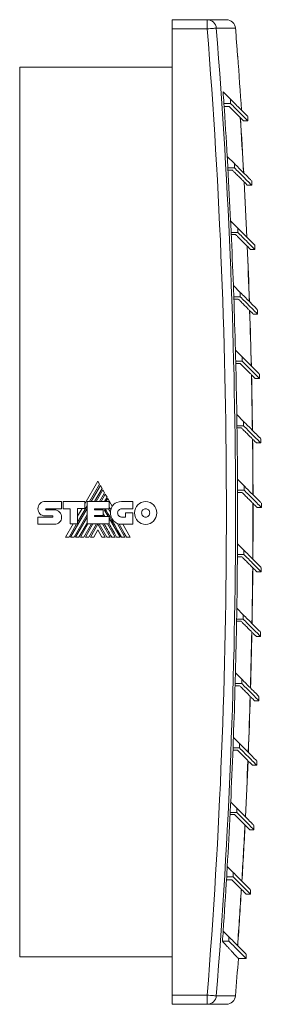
# Model space of a CAD drawing. Header units: millimetres. Extents: x -167 to 501, y -79 to 425.
# Tile 7 of 7: x 422 to 501, y 103 to 425. Entities that reach past the tile are written whole.
import ezdxf

# ---------------------------------------------------------------- set-up
doc = ezdxf.new("R2010")
doc.units = ezdxf.units.MM
doc.linetypes.add('PHANTOM', pattern=[12.7, 6.35, -1.27, 1.27, -1.27, 1.27, -1.27])
doc.layers.add('___VS___', color=7, linetype='Continuous', lineweight=15)

msp = doc.modelspace()

# ---------------------------------------------------------------- linework, layer by layer
at = {"color": 7, "linetype": 'Continuous', "lineweight": 15}
for p, q in [((471.86, 425.29), (483.31, 425.29)), ((471.86, 422.29), (471.86, 425.29)), ((483.31, 422.29), (483.31, 425.29)), ((483.31, 425.29), (489.59, 425.29)), ((483.31, 422.29), (471.86, 422.29)), ((471.86, 422.29), (471.86, 106.29)), ((492.79, 419.59), (492.79, 419.6)), ((421.86, 118.79), (421.86, 409.79)), ((421.86, 409.79), (471.86, 409.79)), ((488.52, 401.72), (490.93, 399.32)), ((490.93, 399.32), (490.93, 397.9)), ((490.93, 397.9), (488.78, 397.9)), ((490.52, 396.89), (488.85, 396.89)), ((496.59, 392.24), (496.59, 393.66)), ((495.08, 392.24), (496.59, 392.24)), ((489.87, 380.6), (492.23, 378.24)), ((492.23, 376.83), (490.08, 376.83)), ((492.23, 378.24), (492.23, 376.83)), ((490.12, 376.09), (491.55, 376.09)), ((496.46, 371.17), (497.89, 371.17)), ((497.89, 371.17), (497.89, 372.58)), ((490.99, 359.48), (493.31, 357.16)), ((493.31, 355.75), (491.16, 355.75)), ((491.2, 355.02), (492.63, 355.02)), ((493.31, 357.16), (493.31, 355.75)), ((498.97, 350.09), (498.97, 351.5)), ((497.54, 350.09), (498.97, 350.09)), ((491.88, 338.37), (494.16, 336.09)), ((494.16, 336.09), (494.16, 334.67)), ((494.16, 334.67), (492.02, 334.67)), ((492.04, 333.94), (493.48, 333.94)), ((498.39, 329.01), (499.82, 329.01)), ((499.82, 329.01), (499.82, 330.43)), ((492.56, 317.25), (494.79, 315.01)), ((494.79, 313.6), (492.65, 313.6)), ((492.67, 312.86), (494.11, 312.86)), ((494.79, 315.01), (494.79, 313.6)), ((500.45, 307.94), (500.45, 309.35)), ((499.02, 307.94), (500.45, 307.94)), ((493.01, 296.13), (495.2, 293.93)), ((495.2, 293.93), (495.2, 292.52)), ((495.2, 292.52), (493.06, 292.52)), ((493.07, 291.79), (494.52, 291.79)), ((499.43, 286.86), (500.86, 286.86)), ((500.86, 286.86), (500.86, 288.27)), ((447.48, 274.37), (443.21, 267)), ((448.05, 273.4), (447.48, 274.37)), ((493.23, 275.02), (495.39, 272.86)), ((444.78, 267.73), (448.05, 273.4)), ((448.3, 272.96), (445.28, 267.73)), ((446.39, 267.73), (448.85, 272)), ((449.1, 271.57), (446.89, 267.73)), ((448.01, 267.73), (449.66, 270.6)), ((448.85, 272), (448.3, 272.96)), ((449.66, 270.6), (449.1, 271.57)), ((495.39, 271.44), (493.25, 271.44)), ((493.25, 270.71), (494.71, 270.71)), ((495.39, 272.86), (495.39, 271.44)), ((430.21, 267.76), (435.57, 267.76)), ((435.57, 267.76), (435.57, 265.37)), ((436.1, 265.37), (436.1, 267.75)), ((436.1, 267.75), (443.21, 267.75)), ((443.21, 267.75), (443.21, 265.39)), ((443.93, 260.37), (443.93, 267.73)), ((443.93, 267.73), (451.2, 267.73)), ((449.91, 270.17), (448.51, 267.73)), ((449.64, 267.73), (450.48, 269.18)), ((450.48, 269.18), (449.91, 270.17)), ((450.72, 268.76), (450.13, 267.73)), ((452.21, 266.18), (450.72, 268.76)), ((451.2, 267.73), (451.2, 265.35)), ((455.26, 267.71), (458.99, 267.71)), ((458.99, 267.71), (458.99, 265.32)), ((430.52, 265.37), (435.57, 265.37)), ((430.53, 265), (433.25, 265)), ((438.41, 265.37), (436.1, 265.37)), ((438.41, 260.37), (438.41, 265.37)), ((438.57, 256.11), (443.93, 265.4)), ((440.84, 260.92), (443.93, 266.28)), ((443.21, 265.39), (440.84, 265.39)), ((440.84, 260.37), (440.84, 265.39)), ((442.29, 265.39), (440.84, 262.89)), ((446.35, 265.35), (451.2, 265.35)), ((446.35, 265.35), (446.35, 264.96)), ((446.35, 264.96), (449.24, 264.96)), ((446.91, 264.96), (447.13, 265.35)), ((448.04, 264.96), (448.26, 265.35)), ((448.53, 264.96), (448.75, 265.35)), ((449.24, 264.96), (449.24, 263.16)), ((449.64, 264.93), (449.89, 265.35)), ((449.64, 264.93), (450.87, 262.8)), ((451, 265.35), (451.64, 264.26)), ((458.99, 265.32), (455.26, 265.32)), ((456.54, 262.64), (456.54, 264.06)), ((456.54, 264.06), (458.91, 264.06)), ((458.91, 264.06), (458.91, 260.26)), ((499.62, 265.78), (501.05, 265.78)), ((501.05, 265.78), (501.05, 267.2)), ((427.86, 262.63), (432.57, 262.63)), ((432.57, 263.03), (430.22, 263.03)), ((439.68, 256.11), (443.93, 263.48)), ((440.19, 256.11), (443.93, 262.6)), ((446.35, 263.16), (449.24, 263.16)), ((446.35, 263.16), (446.35, 262.8)), ((446.35, 262.8), (451.16, 262.8)), ((446.78, 262.8), (446.99, 263.16)), ((447.28, 262.8), (447.49, 263.16)), ((449.04, 263.16), (449.25, 262.8)), ((451.16, 260.37), (451.16, 262.8)), ((451.16, 262.3), (454.74, 256.11)), ((455.26, 262.64), (456.54, 262.64)), ((433.25, 260.27), (427.86, 260.27)), ((439.39, 260.37), (436.92, 256.11)), ((438.07, 256.11), (440.52, 260.37)), ((438.41, 260.37), (440.84, 260.37)), ((441.29, 256.11), (443.93, 260.68)), ((441.8, 256.11), (444.25, 260.37)), ((442.91, 256.11), (445.37, 260.37)), ((443.42, 256.11), (445.88, 260.37)), ((443.93, 260.37), (451.16, 260.37)), ((444.53, 256.11), (447, 260.37)), ((445.03, 256.11), (447.47, 260.34)), ((447.47, 258.41), (446.13, 256.11)), ((449.9, 256.11), (447.47, 260.34)), ((447.47, 258.41), (448.79, 256.11)), ((450.41, 256.11), (447.94, 260.37)), ((449.04, 260.37), (451.51, 256.11)), ((450.65, 260.37), (453.12, 256.11)), ((453.76, 260.59), (456.35, 256.11)), ((458.91, 260.26), (455.28, 260.26)), ((458.03, 256.11), (455.63, 260.26)), ((493.23, 253.9), (495.35, 251.78)), ((495.35, 251.78), (495.35, 250.37)), ((495.35, 250.37), (493.21, 250.37)), ((493.21, 249.63), (494.67, 249.63)), ((501.01, 244.7), (501.01, 246.12)), ((499.58, 244.7), (501.01, 244.7)), ((493.01, 232.79), (495.09, 230.7)), ((495.09, 229.29), (492.95, 229.29)), ((495.09, 230.7), (495.09, 229.29)), ((492.94, 228.55), (494.41, 228.55)), ((499.33, 223.63), (500.76, 223.63)), ((500.76, 223.63), (500.76, 225.04)), ((492.57, 211.67), (494.61, 209.63)), ((494.61, 209.63), (494.61, 208.21)), ((492.45, 207.48), (493.93, 207.48)), ((494.61, 208.21), (492.47, 208.21)), ((500.27, 202.55), (500.27, 203.97)), ((498.84, 202.55), (500.27, 202.55)), ((491.9, 190.56), (493.91, 188.55)), ((493.91, 187.13), (491.77, 187.13)), ((493.91, 188.55), (493.91, 187.13)), ((491.74, 186.4), (493.23, 186.4)), ((498.14, 181.47), (499.57, 181.47)), ((499.57, 181.47), (499.57, 182.89)), ((491, 169.45), (492.98, 167.47)), ((492.98, 167.47), (492.98, 166.06)), ((490.8, 165.32), (492.3, 165.32)), ((492.98, 166.06), (490.84, 166.06)), ((498.64, 160.4), (498.64, 161.81)), ((497.21, 160.4), (498.64, 160.4)), ((489.89, 148.34), (491.83, 146.39)), ((491.83, 144.98), (489.69, 144.98)), ((491.83, 146.39), (491.83, 144.98)), ((489.63, 143.97), (491.43, 143.97)), ((496.07, 139.32), (497.49, 139.32)), ((497.49, 139.32), (497.49, 140.73)), ((488.54, 127.23), (490.45, 125.32)), ((490.45, 123.9), (488.31, 123.9)), ((490.45, 125.32), (490.45, 123.9)), ((496.11, 118.24), (496.11, 119.66)), ((421.86, 118.79), (471.86, 118.79)), ((493.5, 118.24), (496.11, 118.24)), ((471.86, 106.29), (483.31, 106.29)), ((471.86, 103.29), (471.86, 106.29)), ((483.31, 103.29), (483.31, 106.29)), ((483.31, 103.29), (471.86, 103.29)), ((489.59, 103.29), (483.31, 103.29))]:
    msp.add_line(p, q, dxfattribs=at)
at = {"color": 8, "linetype": 'Continuous', "lineweight": 15}
for p, q in [((492.59, 422.53), (486.3, 422.53)), ((492.79, 419.61), (492.81, 419.61)), ((492.79, 419.61), (492.79, 419.59)), ((493.27, 413.29), (493.27, 413.27)), ((486.3, 106.05), (492.59, 106.05))]:
    msp.add_line(p, q, dxfattribs=at)
at = {"color": 7, "linetype": 'Continuous', "lineweight": 15, "flags": 128}
for points in [[(486.3, 422.53), (486.2, 422.52), (486, 422.51), (485.72, 422.48), (485.34, 422.45), (484.9, 422.42), (484.4, 422.38), (483.87, 422.34), (483.31, 422.29)], [(456.9, 256.11), (456.15, 257.41), (455.44, 258.62), (454.93, 259.51), (454.44, 260.35)], [(486.3, 106.05), (486.2, 106.06), (486, 106.08), (485.72, 106.1), (485.34, 106.13), (484.9, 106.16), (484.4, 106.2), (483.87, 106.25), (483.31, 106.29)]]:
    msp.add_lwpolyline(points, dxfattribs=at)
at = {"color": 8, "linetype": 'Continuous', "lineweight": 15, "flags": 128}
msp.add_lwpolyline([(493.3, 413.27), (493.3, 413.27), (493.29, 413.27), (493.28, 413.27), (493.27, 413.27)], dxfattribs=at)
at = {"color": 7, "linetype": 'Continuous', "lineweight": 15}
for centre, radius, start, end in [((483.31, 422.3), 2.99, 4.4385, 89.9189), ((489.59, 422.29), 3, 4.5379, 90), ((-1501.14, 264.29), 1990.74, 355.44779, 4.55221), ((-1501.14, 264.29), 1993.73, 355.44779, 4.55221), ((-1501.14, 264.29), 2000, 4.45417, 4.53791), ((492.52, 419.59), 0.3, 338.7344, 4.4542), ((-1501.14, 264.29), 1999.97, 4.29516, 4.43125), ((493, 413.25), 0.3, 4.2719, 28.0355), ((-1501.14, 264.29), 2000, 3.76762, 4.27194), ((-1501.14, 264.29), 1994.4, 3.84134, 3.95136), ((-1501.14, 264.29), 1994.4, 3.34337, 3.84134), ((-1501.14, 264.29), 1999.44, 3.18156, 3.69915), ((-1501.14, 264.29), 1999.48, 3.18007, 3.69764), ((-1501.14, 264.29), 1994.4, 3.23468, 3.34337), ((-1501.14, 264.29), 1994.4, 2.73578, 3.23468), ((-1501.14, 264.29), 1999.44, 2.57738, 3.09568), ((-1501.14, 264.29), 1999.48, 2.57592, 3.09419), ((-1501.14, 264.29), 1994.4, 2.62838, 2.73578), ((-1501.14, 264.29), 1994.4, 2.12853, 2.62838), ((-1501.14, 264.29), 1999.44, 1.97345, 2.49249), ((-1501.14, 264.29), 1999.48, 1.97203, 2.49103), ((-1501.14, 264.29), 1994.4, 2.02237, 2.12853), ((-1501.14, 264.29), 1994.4, 1.52155, 2.02237), ((-1501.14, 264.29), 1999.44, 1.36972, 1.88953), ((-1501.14, 264.29), 1999.48, 1.36832, 1.8881), ((-1501.14, 264.29), 1994.4, 1.41659, 1.52155), ((-1501.14, 264.29), 1994.4, 0.91477, 1.41659), ((-1501.14, 264.29), 1999.44, 0.76611, 1.28672), ((-1501.14, 264.29), 1999.48, 0.76474, 1.28533), ((-1501.14, 264.29), 1994.4, 0.81097, 0.91477), ((-1501.14, 264.29), 1994.4, 0.30811, 0.81097), ((-1501.14, 264.29), 1999.44, 0.16256, 0.68401), ((-1501.14, 264.29), 1999.48, 0.16122, 0.68265), ((-1501.14, 264.29), 1994.4, 0.20544, 0.30811), ((-1501.14, 264.29), 1994.4, 359.70151, 0.20544), ((455.28, 263.92), 3.66, 174.6401, 270), ((455.7, 264.08), 4.06, 149.0381, 166.8386), ((-1501.14, 264.29), 1999.44, 359.559, 0.08134), ((-1501.14, 264.29), 1999.48, 359.55769, 0.08), ((-1501.14, 264.29), 1994.4, 359.59994, 359.70151), ((-1501.14, 264.29), 1994.4, 359.0949, 359.59994), ((-1501.14, 264.29), 1999.44, 358.95537, 359.47862), ((-1501.14, 264.29), 1999.48, 358.95408, 359.47731), ((-1501.14, 264.29), 1994.4, 358.99438, 359.0949), ((-1501.14, 264.29), 1994.4, 358.48821, 358.99438), ((-1501.14, 264.29), 1999.44, 358.3516, 358.87581), ((-1501.14, 264.29), 1999.48, 358.35034, 358.87453), ((-1501.14, 264.29), 1994.4, 358.38872, 358.48821), ((-1501.14, 264.29), 1994.4, 357.88137, 358.38872), ((-1501.14, 264.29), 1999.44, 357.74762, 358.27283), ((-1501.14, 264.29), 1999.48, 357.74639, 358.27158), ((-1501.14, 264.29), 1994.4, 357.78288, 357.88137), ((-1501.14, 264.29), 1994.4, 357.27431, 357.78288), ((-1501.14, 264.29), 1999.44, 357.14337, 357.66963), ((-1501.14, 264.29), 1999.48, 357.14217, 357.6684), ((-1501.14, 264.29), 1994.4, 357.17678, 357.27431), ((-1501.14, 264.29), 1994.4, 356.66696, 357.17678), ((-1501.14, 264.29), 1999.44, 356.53878, 357.06612), ((-1501.14, 264.29), 1999.48, 356.5376, 357.06492), ((-1501.14, 264.29), 1994.4, 356.57037, 356.66696), ((-1501.14, 264.29), 1994.4, 356.05926, 356.57037), ((-1501.14, 264.29), 1999.44, 355.93379, 356.46226), ((-1501.14, 264.29), 1999.48, 355.93263, 356.46108), ((-1501.14, 264.29), 1994.4, 355.96358, 356.05926), ((-1501.14, 264.29), 2000, 355.46209, 355.81246), ((483.31, 106.29), 2.99, 270.0809, 355.5617), ((489.59, 106.29), 3, 270, 355.4621)]:
    msp.add_arc(centre, radius, start, end, dxfattribs=at)
for points, knots in [([(492.84, 418.81), (492.84, 418.87), (492.83, 419.02), (492.81, 419.25), (492.8, 419.45), (492.79, 419.57), (492.79, 419.59), (492.79, 419.59)], [0, 0, 0, 0, 0.161409, 0.402861, 0.64366, 0.884182, 1, 1, 1, 1]), ([(493.27, 413.31), (493.26, 413.33), (493.26, 413.39), (493.25, 413.56), (493.23, 413.8), (493.21, 413.99), (493.21, 414.08)], [0, 0, 0, 0, 0.207827, 0.471306, 0.735668, 1, 1, 1, 1]), ([(493.27, 413.31), (493.27, 413.31), (493.27, 413.3), (493.27, 413.29), (493.27, 413.29), (493.27, 413.29), (493.27, 413.3), (493.27, 413.31)], [0, 0, 0, 0, 0.07308, 0.155357, 0.284594, 0.540412, 1, 1, 1, 1]), ([(496.47, 393.77), (496.49, 393.75), (496.56, 393.68), (495.66, 394.58), (493.9, 396.34), (491.92, 398.33), (490.93, 399.32)], [0, 0, 0, 0, 0.14294, 0.428604, 0.714201, 1, 1, 1, 1]), ([(490.52, 396.89), (491.32, 396.09), (492.92, 394.5), (494.36, 393.05), (495.13, 392.29), (495.09, 392.32), (495.08, 392.33)], [0, 0, 0, 0, 0.279729, 0.559723, 0.839878, 1, 1, 1, 1]), ([(490.93, 397.9), (491.9, 396.93), (493.84, 394.99), (495.6, 393.23), (496.53, 392.3), (496.49, 392.34), (496.48, 392.35)], [0, 0, 0, 0, 0.27967, 0.559662, 0.839852, 1, 1, 1, 1]), ([(497.77, 372.7), (497.8, 372.67), (497.86, 372.61), (496.96, 373.51), (495.2, 375.27), (493.22, 377.25), (492.23, 378.24)], [0, 0, 0, 0, 0.14294, 0.428604, 0.714201, 1, 1, 1, 1]), ([(492.23, 376.83), (493.2, 375.86), (495.14, 373.91), (496.9, 372.15), (497.83, 371.22), (497.79, 371.26), (497.78, 371.28)], [0, 0, 0, 0, 0.27967, 0.559662, 0.839852, 1, 1, 1, 1]), ([(491.55, 376.09), (491.75, 375.89), (492.38, 375.26), (493.29, 374.35), (494.24, 373.41), (495.01, 372.63), (495.63, 372.01), (496.08, 371.56), (496.36, 371.28), (496.49, 371.15), (496.46, 371.18), (496.46, 371.18)], [0, 0, 0, 0, 0.06441, 0.193232, 0.322053, 0.450875, 0.579697, 0.708518, 0.83734, 0.966162, 1, 1, 1, 1]), ([(492.63, 355.02), (492.83, 354.81), (493.46, 354.19), (494.37, 353.27), (495.31, 352.33), (496.09, 351.55), (496.71, 350.93), (497.16, 350.48), (497.44, 350.2), (497.56, 350.08), (497.54, 350.1), (497.54, 350.11)], [0, 0, 0, 0, 0.06441, 0.193232, 0.322053, 0.450875, 0.579697, 0.708518, 0.83734, 0.966162, 1, 1, 1, 1]), ([(498.85, 351.62), (498.87, 351.6), (498.94, 351.53), (498.04, 352.43), (496.28, 354.19), (494.3, 356.17), (493.31, 357.16)], [0, 0, 0, 0, 0.14294, 0.428604, 0.714201, 1, 1, 1, 1]), ([(493.31, 355.75), (494.28, 354.78), (496.22, 352.83), (497.98, 351.08), (498.91, 350.14), (498.87, 350.18), (498.86, 350.2)], [0, 0, 0, 0, 0.27967, 0.559662, 0.839852, 1, 1, 1, 1]), ([(499.71, 330.54), (499.73, 330.52), (499.8, 330.45), (498.9, 331.35), (497.14, 333.11), (495.15, 335.1), (494.16, 336.09)], [0, 0, 0, 0, 0.14294, 0.428604, 0.714201, 1, 1, 1, 1]), ([(493.48, 333.94), (493.69, 333.73), (494.31, 333.11), (495.23, 332.19), (496.17, 331.25), (496.95, 330.47), (497.56, 329.86), (498.02, 329.4), (498.3, 329.12), (498.42, 329), (498.4, 329.02), (498.39, 329.03)], [0, 0, 0, 0, 0.0644099, 0.1932316, 0.3220532, 0.4508749, 0.5796967, 0.7085184, 0.8373401, 0.9661617, 1, 1, 1, 1]), ([(494.16, 334.67), (495.13, 333.7), (497.08, 331.76), (498.84, 330), (499.77, 329.07), (499.73, 329.11), (499.71, 329.12)], [0, 0, 0, 0, 0.27967, 0.559662, 0.839852, 1, 1, 1, 1]), ([(494.11, 312.86), (494.32, 312.66), (494.94, 312.03), (495.86, 311.12), (496.8, 310.17), (497.58, 309.4), (498.2, 308.78), (498.65, 308.33), (498.93, 308.05), (499.05, 307.92), (499.03, 307.95), (499.02, 307.95)], [0, 0, 0, 0, 0.06441, 0.193232, 0.322053, 0.450875, 0.579697, 0.708518, 0.83734, 0.966162, 1, 1, 1, 1]), ([(500.34, 309.47), (500.36, 309.44), (500.43, 309.38), (499.53, 310.28), (497.77, 312.04), (495.79, 314.02), (494.79, 315.01)], [0, 0, 0, 0, 0.14294, 0.428604, 0.714201, 1, 1, 1, 1]), ([(494.79, 313.6), (495.77, 312.62), (497.71, 310.68), (499.47, 308.92), (500.4, 307.99), (500.36, 308.03), (500.35, 308.04)], [0, 0, 0, 0, 0.27967, 0.559662, 0.839852, 1, 1, 1, 1]), ([(500.75, 288.39), (500.77, 288.37), (500.84, 288.3), (499.94, 289.2), (498.18, 290.96), (496.2, 292.94), (495.2, 293.93)], [0, 0, 0, 0, 0.14294, 0.428604, 0.714201, 1, 1, 1, 1]), ([(494.52, 291.79), (494.73, 291.58), (495.35, 290.96), (496.27, 290.04), (497.21, 289.1), (497.99, 288.32), (498.6, 287.7), (499.06, 287.25), (499.34, 286.97), (499.46, 286.85), (499.44, 286.87), (499.43, 286.87)], [0, 0, 0, 0, 0.06441, 0.193232, 0.322053, 0.450875, 0.579697, 0.708518, 0.83734, 0.966162, 1, 1, 1, 1]), ([(495.2, 292.52), (496.18, 291.55), (498.12, 289.6), (499.88, 287.85), (500.81, 286.91), (500.77, 286.95), (500.75, 286.97)], [0, 0, 0, 0, 0.27967, 0.559662, 0.839852, 1, 1, 1, 1]), ([(494.71, 270.71), (494.92, 270.5), (495.54, 269.88), (496.45, 268.96), (497.4, 268.02), (498.18, 267.24), (498.79, 266.63), (499.25, 266.17), (499.52, 265.89), (499.65, 265.77), (499.63, 265.79), (499.62, 265.8)], [0, 0, 0, 0, 0.06441, 0.193232, 0.322053, 0.450875, 0.579697, 0.708518, 0.83734, 0.966162, 1, 1, 1, 1]), ([(500.94, 267.31), (500.96, 267.29), (501.03, 267.22), (500.12, 268.12), (498.36, 269.88), (496.38, 271.86), (495.39, 272.86)], [0, 0, 0, 0, 0.14294, 0.428604, 0.714201, 1, 1, 1, 1]), ([(495.39, 271.44), (496.36, 270.47), (498.31, 268.53), (500.06, 266.77), (501, 265.84), (500.96, 265.88), (500.94, 265.89)], [0, 0, 0, 0, 0.27967, 0.559662, 0.839852, 1, 1, 1, 1]), ([(500.9, 246.23), (500.92, 246.21), (500.99, 246.14), (500.09, 247.05), (498.33, 248.81), (496.35, 250.79), (495.35, 251.78)], [0, 0, 0, 0, 0.14294, 0.428604, 0.714201, 1, 1, 1, 1]), ([(494.67, 249.63), (494.88, 249.42), (495.5, 248.8), (496.42, 247.89), (497.36, 246.94), (498.14, 246.16), (498.75, 245.55), (499.21, 245.09), (499.49, 244.82), (499.61, 244.69), (499.59, 244.72), (499.58, 244.72)], [0, 0, 0, 0, 0.06441, 0.193232, 0.322053, 0.450875, 0.579697, 0.708518, 0.83734, 0.966162, 1, 1, 1, 1]), ([(495.35, 250.37), (496.33, 249.39), (498.27, 247.45), (500.03, 245.69), (500.96, 244.76), (500.92, 244.8), (500.91, 244.81)], [0, 0, 0, 0, 0.27967, 0.559662, 0.839852, 1, 1, 1, 1]), ([(500.64, 225.16), (500.66, 225.13), (500.73, 225.07), (499.83, 225.97), (498.07, 227.73), (496.09, 229.71), (495.09, 230.7)], [0, 0, 0, 0, 0.14294, 0.428604, 0.714201, 1, 1, 1, 1]), ([(495.09, 229.29), (496.07, 228.32), (498.01, 226.37), (499.77, 224.62), (500.7, 223.68), (500.66, 223.72), (500.65, 223.74)], [0, 0, 0, 0, 0.27967, 0.559662, 0.839852, 1, 1, 1, 1]), ([(494.41, 228.55), (494.62, 228.35), (495.24, 227.73), (496.16, 226.81), (497.1, 225.87), (497.88, 225.09), (498.5, 224.47), (498.95, 224.02), (499.23, 223.74), (499.35, 223.62), (499.33, 223.64), (499.33, 223.64)], [0, 0, 0, 0, 0.06441, 0.193232, 0.322053, 0.450875, 0.579697, 0.708518, 0.83734, 0.966162, 1, 1, 1, 1]), ([(500.16, 204.08), (500.18, 204.06), (500.25, 203.99), (499.35, 204.89), (497.59, 206.65), (495.6, 208.63), (494.61, 209.63)], [0, 0, 0, 0, 0.14294, 0.428604, 0.714201, 1, 1, 1, 1]), ([(493.93, 207.48), (494.14, 207.27), (494.76, 206.65), (495.68, 205.73), (496.62, 204.79), (497.4, 204.01), (498.01, 203.4), (498.47, 202.94), (498.75, 202.66), (498.87, 202.54), (498.85, 202.56), (498.84, 202.57)], [0, 0, 0, 0, 0.06441, 0.193232, 0.322053, 0.450875, 0.579697, 0.708518, 0.83734, 0.966162, 1, 1, 1, 1]), ([(494.61, 208.21), (495.58, 207.24), (497.53, 205.3), (499.29, 203.54), (500.22, 202.6), (500.18, 202.65), (500.16, 202.66)], [0, 0, 0, 0, 0.27967, 0.559662, 0.839852, 1, 1, 1, 1]), ([(499.45, 183), (499.48, 182.98), (499.54, 182.91), (498.64, 183.81), (496.88, 185.57), (494.9, 187.56), (493.91, 188.55)], [0, 0, 0, 0, 0.14294, 0.428604, 0.714201, 1, 1, 1, 1]), ([(493.91, 187.13), (494.88, 186.16), (496.82, 184.22), (498.58, 182.46), (499.51, 181.53), (499.47, 181.57), (499.46, 181.58)], [0, 0, 0, 0, 0.27967, 0.559662, 0.839852, 1, 1, 1, 1]), ([(493.23, 186.4), (493.43, 186.19), (494.06, 185.57), (494.97, 184.66), (495.92, 183.71), (496.69, 182.93), (497.31, 182.32), (497.76, 181.86), (498.04, 181.59), (498.17, 181.46), (498.14, 181.49), (498.14, 181.49)], [0, 0, 0, 0, 0.06441, 0.193232, 0.322053, 0.450875, 0.579697, 0.708518, 0.83734, 0.966162, 1, 1, 1, 1]), ([(498.52, 161.93), (498.55, 161.9), (498.61, 161.84), (497.71, 162.74), (495.95, 164.5), (493.97, 166.48), (492.98, 167.47)], [0, 0, 0, 0, 0.14294, 0.428604, 0.714201, 1, 1, 1, 1]), ([(492.3, 165.32), (492.51, 165.12), (493.13, 164.49), (494.04, 163.58), (494.99, 162.64), (495.77, 161.86), (496.38, 161.24), (496.84, 160.79), (497.11, 160.51), (497.24, 160.39), (497.21, 160.41), (497.21, 160.41)], [0, 0, 0, 0, 0.06441, 0.193232, 0.322053, 0.450875, 0.579697, 0.708518, 0.83734, 0.966162, 1, 1, 1, 1]), ([(492.98, 166.06), (493.95, 165.09), (495.9, 163.14), (497.65, 161.38), (498.59, 160.45), (498.55, 160.49), (498.53, 160.51)], [0, 0, 0, 0, 0.27967, 0.559662, 0.839852, 1, 1, 1, 1]), ([(497.37, 140.85), (497.4, 140.83), (497.46, 140.76), (496.56, 141.66), (494.8, 143.42), (492.82, 145.4), (491.83, 146.39)], [0, 0, 0, 0, 0.14294, 0.428604, 0.714201, 1, 1, 1, 1]), ([(491.83, 144.98), (492.8, 144.01), (494.74, 142.07), (496.5, 140.31), (497.43, 139.37), (497.39, 139.41), (497.38, 139.43)], [0, 0, 0, 0, 0.27967, 0.559662, 0.839852, 1, 1, 1, 1]), ([(491.43, 143.97), (491.63, 143.77), (492.23, 143.16), (493.12, 142.28), (494.02, 141.37), (494.77, 140.63), (495.34, 140.05), (495.76, 139.63), (496, 139.39), (496.1, 139.29), (496.07, 139.32), (496.07, 139.32)], [0, 0, 0, 0, 0.066317, 0.198955, 0.331592, 0.464229, 0.596866, 0.729503, 0.86214, 0.994777, 1, 1, 1, 1]), ([(488.31, 123.9), (488.46, 123.74), (488.9, 123.26), (489.58, 122.53), (490.32, 121.72), (490.98, 121), (491.57, 120.36), (492.08, 119.81), (492.51, 119.34), (492.81, 119.01), (493.01, 118.8), (493.18, 118.61), (493.35, 118.42), (493.47, 118.29), (493.52, 118.23), (493.51, 118.25), (493.51, 118.25)], [0, 0, 0, 0, 0.042924, 0.128773, 0.214621, 0.30047, 0.386319, 0.472167, 0.558016, 0.643865, 0.686789, 0.729713, 0.815561, 0.90141, 0.987259, 1, 1, 1, 1]), ([(496, 119.77), (496.02, 119.75), (496.09, 119.68), (495.19, 120.58), (493.43, 122.34), (491.44, 124.33), (490.45, 125.32)], [0, 0, 0, 0, 0.14294, 0.428604, 0.714201, 1, 1, 1, 1]), ([(490.45, 123.9), (491.42, 122.93), (493.37, 120.99), (495.13, 119.23), (496.06, 118.3), (496.02, 118.34), (496, 118.35)], [0, 0, 0, 0, 0.27967, 0.559662, 0.839852, 1, 1, 1, 1])]:
    msp.add_open_spline(points, degree=3, knots=knots, dxfattribs=at)
at = {"color": 8, "linetype": 'Continuous', "lineweight": 15}
msp.add_open_spline([(493.27, 413.27), (493.27, 413.27), (493.27, 413.27), (493.27, 413.3), (493.27, 413.31)], degree=3, knots=[0, 0, 0, 0, 0.754479, 1, 1, 1, 1], dxfattribs=at)
at = {"color": 7, "linetype": 'Continuous', "lineweight": 15}
for points in [[(428.55, 267.06), (428.98, 267.49), (429.56, 267.76), (430.21, 267.76)], [(452.63, 266.71), (453.24, 267.33), (454.12, 267.71), (455.26, 267.71)], [(460.56, 266.64), (461.22, 267.32), (462.14, 267.74), (463.14, 267.74)], [(463.14, 267.74), (464.15, 267.74), (465.07, 267.32), (465.73, 266.64)], [(428.48, 263.7), (428.09, 264.08), (427.85, 264.64), (427.86, 265.36)], [(427.86, 265.36), (427.86, 266.02), (428.13, 266.62), (428.55, 267.06)], [(430.43, 265.32), (430.39, 265.28), (430.37, 265.22), (430.37, 265.17)], [(430.37, 265.17), (430.37, 265.12), (430.39, 265.08), (430.42, 265.05)], [(430.42, 265.05), (430.45, 265.02), (430.49, 265), (430.53, 265)], [(430.52, 265.37), (430.48, 265.37), (430.45, 265.35), (430.43, 265.32)], [(433.25, 265), (433.9, 265), (434.48, 264.72), (434.91, 264.28)], [(434.91, 264.28), (435.33, 263.83), (435.6, 263.21), (435.6, 262.55)], [(455.25, 256.11), (451.84, 261.99), (450.05, 265.07), (449.9, 265.35)], [(451.74, 265.01), (451.53, 265.38), (451.35, 265.69), (451.2, 265.94)], [(451.64, 264.26), (451.65, 264.52), (451.69, 264.77), (451.74, 265.01)], [(452.21, 266.18), (452.33, 266.37), (452.47, 266.54), (452.63, 266.71)], [(454.34, 264.93), (454.11, 264.69), (453.96, 264.36), (453.96, 263.99)], [(455.26, 265.32), (454.9, 265.32), (454.58, 265.17), (454.34, 264.93)], [(459.5, 263.99), (459.5, 265.02), (459.9, 265.96), (460.56, 266.64)], [(462.21, 264.96), (461.97, 264.71), (461.82, 264.37), (461.82, 263.99)], [(463.14, 265.36), (462.78, 265.36), (462.45, 265.21), (462.21, 264.96)], [(464.09, 264.96), (463.84, 265.21), (463.51, 265.36), (463.14, 265.36)], [(464.48, 263.99), (464.48, 264.37), (464.33, 264.71), (464.09, 264.96)], [(465.73, 266.64), (466.39, 265.96), (466.8, 265.02), (466.8, 263.99)], [(430.22, 263.03), (429.54, 263.05), (428.92, 263.27), (428.48, 263.7)], [(432.68, 262.97), (432.65, 263.01), (432.61, 263.03), (432.57, 263.03)], [(432.57, 262.63), (432.62, 262.63), (432.66, 262.65), (432.68, 262.68)], [(432.74, 262.82), (432.74, 262.87), (432.71, 262.93), (432.68, 262.97)], [(432.68, 262.68), (432.72, 262.72), (432.74, 262.76), (432.74, 262.82)], [(434.92, 260.93), (434.5, 260.51), (433.9, 260.27), (433.25, 260.27)], [(435.6, 262.55), (435.6, 261.9), (435.34, 261.33), (434.92, 260.93)], [(449.76, 262.8), (449.54, 263.2), (449.36, 263.51), (449.24, 263.72)], [(453.96, 263.99), (453.96, 263.61), (454.11, 263.28), (454.34, 263.03)], [(454.34, 263.03), (454.58, 262.79), (454.9, 262.64), (455.26, 262.64)], [(460.56, 261.34), (459.9, 262.01), (459.5, 262.95), (459.5, 263.99)], [(463.14, 260.24), (462.14, 260.24), (461.22, 260.66), (460.56, 261.34)], [(461.82, 263.99), (461.82, 263.61), (461.97, 263.26), (462.21, 263.01)], [(462.21, 263.01), (462.45, 262.76), (462.78, 262.61), (463.14, 262.61)], [(463.14, 262.61), (463.51, 262.61), (463.84, 262.76), (464.09, 263.01)], [(465.73, 261.34), (465.07, 260.66), (464.15, 260.24), (463.14, 260.24)], [(464.09, 263.01), (464.33, 263.26), (464.48, 263.61), (464.48, 263.99)], [(466.8, 263.99), (466.8, 262.95), (466.39, 262.02), (465.73, 261.34)], [(452.02, 256.11), (450.98, 257.9), (450.16, 259.32), (449.55, 260.37)], [(453.63, 256.11), (452.65, 257.8), (451.83, 259.23), (451.16, 260.38)]]:
    msp.add_open_spline(points, degree=3, dxfattribs=at)
at = {"layer": '___VS___', "linetype": 'PHANTOM'}
for p, q in [((427.86, 262.63), (427.86, 260.27)), ((436.92, 256.11), (438.07, 256.11)), ((438.57, 256.11), (439.68, 256.11)), ((440.19, 256.11), (441.29, 256.11)), ((441.8, 256.11), (442.91, 256.11)), ((443.42, 256.11), (444.53, 256.11)), ((445.03, 256.11), (446.13, 256.11)), ((448.79, 256.11), (449.9, 256.11)), ((450.41, 256.11), (451.51, 256.11)), ((452.02, 256.11), (453.12, 256.11)), ((453.63, 256.11), (454.74, 256.11)), ((455.25, 256.11), (456.35, 256.11)), ((456.9, 256.11), (458.03, 256.11))]:
    msp.add_line(p, q, dxfattribs=at)

doc.saveas('drawing.dxf')
